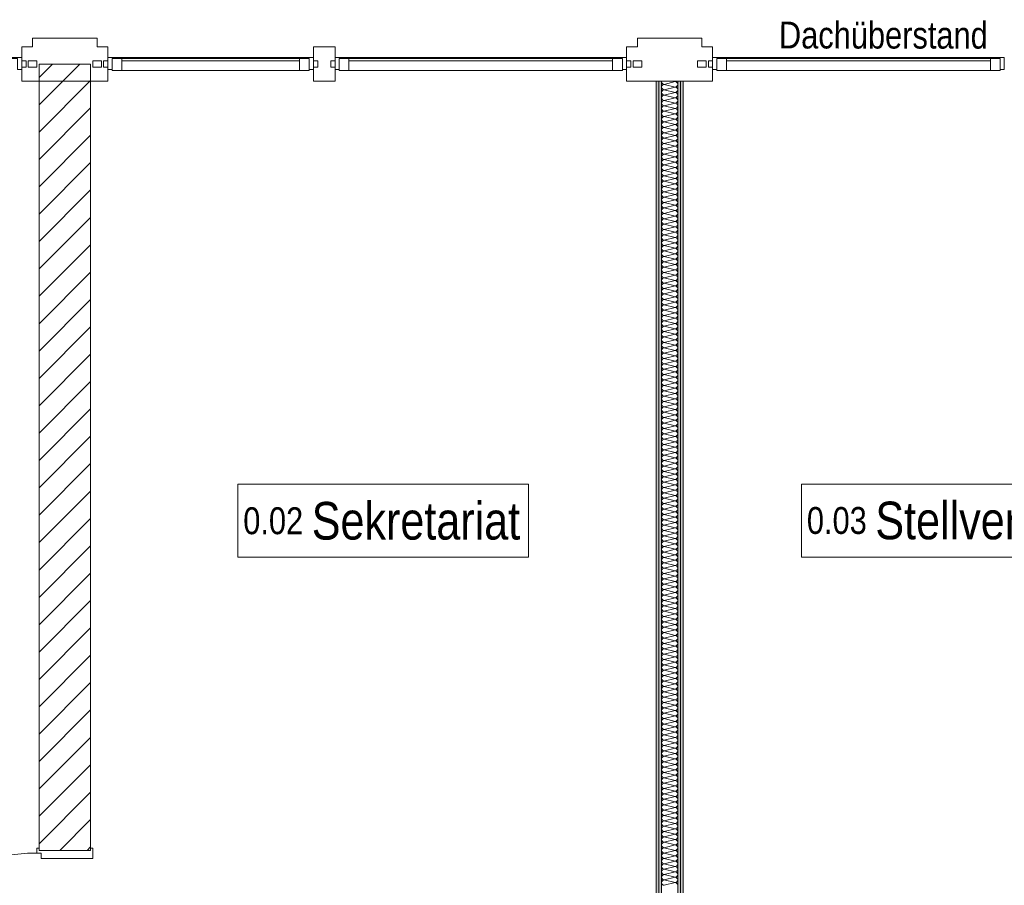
# Model space of a CAD drawing. Header units: metres. Extents: x -79 to 740, y -195 to 69.
# Tile 160 of 200: x 23.93 to 28.51, y 51.06 to 55.09. Entities that reach past the tile are written whole.
import ezdxf

# ---------------------------------------------------------------- set-up
doc = ezdxf.new("R2010")
doc.units = ezdxf.units.M
doc.header["$MEASUREMENT"] = 0
doc.linetypes.add('Wipeout_Contour', pattern=[1, 0, -1])
for name, color, linetype in [('10 Fassade', 7, 'Continuous'), ('10 Wand außen', 7, 'Continuous'), ('10 Wand innen', 7, 'Continuous'), ('30 Dach', 7, 'Continuous'), ('80 Raum 50stel', 7, 'Continuous')]:
    doc.layers.add(name, color=color, linetype=linetype)
doc.styles.add('ERSTELLTER_STIL_2', font='ARIALN.TTF')
pattern_1 = [(0, (0, 0), (0, 0.0375), [0, -0.0375])]

# ---------------------------------------------------------------- blocks, each defined once
blk = doc.blocks.new('Blockrahmentür 1-Fl 27_5')
at = {"layer": '10 Wand außen', "color": 7, "linetype": 'Continuous', "lineweight": 13}
for p, q in [((0.43, 0.01), (0.43, 0.87)), ((-0.43, 0.01), (-0.4525, 0.01)), ((-0.4525, 0.01), (-0.4525, 0)), ((-0.4525, 0), (-0.4425, 0)), ((-0.4425, 0), (-0.4425, -0.24)), ((-0.43, -0.01), (-0.43, 0.01)), ((0.43, -0.01), (0.43, 0.01)), ((0.43, 0.01), (0.4525, 0.01)), ((0.4525, 0), (0.4425, 0)), ((0.4425, 0), (0.4425, -0.24)), ((0.4525, 0.01), (0.4525, 0)), ((-0.405, -0.01), (-0.43, -0.01)), ((-0.405, -0.25), (-0.405, -0.01)), ((0.405, -0.25), (0.405, -0.01)), ((0.405, -0.01), (0.43, -0.01)), ((-0.4425, -0.24), (-0.4525, -0.24)), ((-0.4525, -0.24), (-0.4525, -0.25)), ((-0.4525, -0.25), (-0.405, -0.25)), ((0.4525, -0.25), (0.405, -0.25)), ((0.4425, -0.24), (0.4525, -0.24)), ((0.4525, -0.24), (0.4525, -0.25))]:
    blk.add_line(p, q, dxfattribs=at)
at = {"layer": '10 Wand außen', "color": 7, "linetype": 'Continuous', "lineweight": 9}
for p, q in [((-0.4425, 0), (-0.4425, -0.24)), ((-0.4425, 0), (-0.4425, -0.24)), ((0.4425, 0), (0.4425, -0.24)), ((0.4425, 0), (0.4425, -0.24))]:
    blk.add_line(p, q, dxfattribs=at)
blk.add_arc((0.43, 0.01), 0.86, 90, 180, dxfattribs=at)
blk = doc.blocks.new('*X46')
at = {"layer": '10 Wand innen', "color": 250, "linetype": 'Continuous', "lineweight": 18, "true_color": 0x1f1f1f}
for p, q in [((26.9758, 54.8), (26.9258, 54.7875)), ((26.9758, 54.775), (26.9258, 54.7875)), ((26.9758, 54.775), (26.9258, 54.7625)), ((26.9758, 54.75), (26.9258, 54.7625)), ((26.9758, 54.8), (26.9682, 54.8019)), ((26.9758, 54.75), (26.9258, 54.7375)), ((26.9758, 54.725), (26.9258, 54.7375)), ((26.9758, 54.725), (26.9258, 54.7125)), ((26.9758, 54.7), (26.9258, 54.7125)), ((26.9758, 54.7), (26.9258, 54.6875)), ((26.9758, 54.675), (26.9258, 54.6875)), ((26.9758, 54.675), (26.9258, 54.6625)), ((26.9758, 54.65), (26.9258, 54.6625)), ((26.9758, 54.65), (26.9258, 54.6375)), ((26.9758, 54.625), (26.9258, 54.6375)), ((26.9758, 54.625), (26.9258, 54.6125)), ((26.9758, 54.6), (26.9258, 54.6125)), ((26.9758, 54.6), (26.9258, 54.5875)), ((26.9758, 54.575), (26.9258, 54.5875)), ((26.9758, 54.575), (26.9258, 54.5625)), ((26.9758, 54.55), (26.9258, 54.5625)), ((26.9758, 54.55), (26.9258, 54.5375)), ((26.9758, 54.525), (26.9258, 54.5375)), ((26.9758, 54.525), (26.9258, 54.5125)), ((26.9758, 54.5), (26.9258, 54.5125)), ((26.9758, 54.5), (26.9258, 54.4875)), ((26.9758, 54.475), (26.9258, 54.4875)), ((26.9758, 54.475), (26.9258, 54.4625)), ((26.9758, 54.45), (26.9258, 54.4625)), ((26.9758, 54.45), (26.9258, 54.4375)), ((26.9758, 54.425), (26.9258, 54.4375)), ((26.9758, 54.425), (26.9258, 54.4125)), ((26.9758, 54.4), (26.9258, 54.4125)), ((26.9758, 54.4), (26.9258, 54.3875)), ((26.9758, 54.375), (26.9258, 54.3875)), ((26.9758, 54.375), (26.9258, 54.3625)), ((26.9758, 54.35), (26.9258, 54.3625)), ((26.9758, 54.35), (26.9258, 54.3375)), ((26.9758, 54.325), (26.9258, 54.3375)), ((26.9758, 54.325), (26.9258, 54.3125)), ((26.9758, 54.3), (26.9258, 54.3125)), ((26.9758, 54.3), (26.9258, 54.2875)), ((26.9758, 54.275), (26.9258, 54.2875)), ((26.9758, 54.275), (26.9258, 54.2625)), ((26.9758, 54.25), (26.9258, 54.2625)), ((26.9758, 54.25), (26.9258, 54.2375)), ((26.9758, 54.225), (26.9258, 54.2375)), ((26.9758, 54.225), (26.9258, 54.2125)), ((26.9758, 54.2), (26.9258, 54.2125)), ((26.9758, 54.2), (26.9258, 54.1875)), ((26.9758, 54.175), (26.9258, 54.1875)), ((26.9758, 54.175), (26.9258, 54.1625)), ((26.9758, 54.15), (26.9258, 54.1625)), ((26.9758, 54.15), (26.9258, 54.1375)), ((26.9758, 54.125), (26.9258, 54.1375)), ((26.9758, 54.125), (26.9258, 54.1125)), ((26.9758, 54.1), (26.9258, 54.1125)), ((26.9758, 54.1), (26.9258, 54.0875)), ((26.9758, 54.075), (26.9258, 54.0875)), ((26.9758, 54.075), (26.9258, 54.0625)), ((26.9758, 54.05), (26.9258, 54.0625)), ((26.9758, 54.05), (26.9258, 54.0375)), ((26.9758, 54.025), (26.9258, 54.0375)), ((26.9758, 54.025), (26.9258, 54.0125)), ((26.9758, 54), (26.9258, 54.0125)), ((26.9758, 54), (26.9258, 53.9875)), ((26.9758, 53.975), (26.9258, 53.9875)), ((26.9758, 53.975), (26.9258, 53.9625)), ((26.9758, 53.95), (26.9258, 53.9625)), ((26.9758, 53.95), (26.9258, 53.9375)), ((26.9758, 53.925), (26.9258, 53.9375)), ((26.9758, 53.925), (26.9258, 53.9125)), ((26.9758, 53.9), (26.9258, 53.9125)), ((26.9758, 53.9), (26.9258, 53.8875)), ((26.9758, 53.875), (26.9258, 53.8875)), ((26.9758, 53.875), (26.9258, 53.8625)), ((26.9758, 53.85), (26.9258, 53.8625)), ((26.9758, 53.85), (26.9258, 53.8375)), ((26.9758, 53.825), (26.9258, 53.8375)), ((26.9758, 53.825), (26.9258, 53.8125)), ((26.9758, 53.8), (26.9258, 53.8125)), ((26.9758, 53.8), (26.9258, 53.7875)), ((26.9758, 53.775), (26.9258, 53.7875)), ((26.9758, 53.775), (26.9258, 53.7625)), ((26.9758, 53.75), (26.9258, 53.7625)), ((26.9758, 53.75), (26.9258, 53.7375)), ((26.9758, 53.725), (26.9258, 53.7375)), ((26.9758, 53.725), (26.9258, 53.7125)), ((26.9758, 53.7), (26.9258, 53.7125)), ((26.9758, 53.7), (26.9258, 53.6875)), ((26.9758, 53.675), (26.9258, 53.6875)), ((26.9758, 53.675), (26.9258, 53.6625)), ((26.9758, 53.65), (26.9258, 53.6625)), ((26.9758, 53.65), (26.9258, 53.6375)), ((26.9758, 53.625), (26.9258, 53.6375)), ((26.9758, 53.625), (26.9258, 53.6125)), ((26.9758, 53.6), (26.9258, 53.6125)), ((26.9758, 53.6), (26.9258, 53.5875)), ((26.9758, 53.575), (26.9258, 53.5875)), ((26.9758, 53.575), (26.9258, 53.5625)), ((26.9758, 53.55), (26.9258, 53.5625)), ((26.9758, 53.55), (26.9258, 53.5375)), ((26.9758, 53.525), (26.9258, 53.5375)), ((26.9758, 53.525), (26.9258, 53.5125)), ((26.9758, 53.5), (26.9258, 53.5125)), ((26.9758, 53.5), (26.9258, 53.4875)), ((26.9758, 53.475), (26.9258, 53.4875)), ((26.9758, 53.475), (26.9258, 53.4625)), ((26.9758, 53.45), (26.9258, 53.4625)), ((26.9758, 53.45), (26.9258, 53.4375)), ((26.9758, 53.425), (26.9258, 53.4375)), ((26.9758, 53.425), (26.9258, 53.4125)), ((26.9758, 53.4), (26.9258, 53.4125)), ((26.9758, 53.4), (26.9258, 53.3875)), ((26.9758, 53.375), (26.9258, 53.3875)), ((26.9758, 53.375), (26.9258, 53.3625)), ((26.9758, 53.35), (26.9258, 53.3625)), ((26.9758, 53.35), (26.9258, 53.3375)), ((26.9758, 53.325), (26.9258, 53.3375)), ((26.9758, 53.325), (26.9258, 53.3125)), ((26.9758, 53.3), (26.9258, 53.3125)), ((26.9758, 53.3), (26.9258, 53.2875)), ((26.9758, 53.275), (26.9258, 53.2875)), ((26.9758, 53.275), (26.9258, 53.2625)), ((26.9758, 53.25), (26.9258, 53.2625)), ((26.9758, 53.25), (26.9258, 53.2375)), ((26.9758, 53.225), (26.9258, 53.2375)), ((26.9758, 53.225), (26.9258, 53.2125)), ((26.9758, 53.2), (26.9258, 53.2125)), ((26.9758, 53.2), (26.9258, 53.1875)), ((26.9758, 53.175), (26.9258, 53.1875)), ((26.9758, 53.175), (26.9258, 53.1625)), ((26.9758, 53.15), (26.9258, 53.1625)), ((26.9758, 53.15), (26.9258, 53.1375)), ((26.9758, 53.125), (26.9258, 53.1375)), ((26.9758, 53.125), (26.9258, 53.1125)), ((26.9758, 53.1), (26.9258, 53.1125)), ((26.9758, 53.1), (26.9258, 53.0875)), ((26.9758, 53.075), (26.9258, 53.0875)), ((26.9758, 53.075), (26.9258, 53.0625)), ((26.9758, 53.05), (26.9258, 53.0625)), ((26.9758, 53.05), (26.9258, 53.0375)), ((26.9758, 53.025), (26.9258, 53.0375)), ((26.9758, 53.025), (26.9258, 53.0125)), ((26.9758, 53), (26.9258, 53.0125)), ((26.9758, 53), (26.9258, 52.9875)), ((26.9758, 52.975), (26.9258, 52.9875)), ((26.9758, 52.975), (26.9258, 52.9625)), ((26.9758, 52.95), (26.9258, 52.9625)), ((26.9758, 52.95), (26.9258, 52.9375)), ((26.9758, 52.925), (26.9258, 52.9375)), ((26.9758, 52.925), (26.9258, 52.9125)), ((26.9758, 52.9), (26.9258, 52.9125)), ((26.9758, 52.9), (26.9258, 52.8875)), ((26.9758, 52.875), (26.9258, 52.8875)), ((26.9758, 52.875), (26.9258, 52.8625)), ((26.9758, 52.85), (26.9258, 52.8625)), ((26.9758, 52.85), (26.9258, 52.8375)), ((26.9758, 52.825), (26.9258, 52.8375)), ((26.9758, 52.825), (26.9258, 52.8125)), ((26.9758, 52.8), (26.9258, 52.8125)), ((26.9758, 52.8), (26.9258, 52.7875)), ((26.9758, 52.775), (26.9258, 52.7875)), ((26.9758, 52.775), (26.9258, 52.7625)), ((26.9758, 52.75), (26.9258, 52.7625)), ((26.9758, 52.75), (26.9258, 52.7375)), ((26.9758, 52.725), (26.9258, 52.7375)), ((26.9758, 52.725), (26.9258, 52.7125)), ((26.9758, 52.7), (26.9258, 52.7125)), ((26.9758, 52.7), (26.9258, 52.6875)), ((26.9758, 52.675), (26.9258, 52.6875)), ((26.9758, 52.675), (26.9258, 52.6625)), ((26.9758, 52.65), (26.9258, 52.6625)), ((26.9758, 52.65), (26.9258, 52.6375)), ((26.9758, 52.625), (26.9258, 52.6375)), ((26.9758, 52.625), (26.9258, 52.6125)), ((26.9758, 52.6), (26.9258, 52.6125)), ((26.9758, 52.6), (26.9258, 52.5875)), ((26.9758, 52.575), (26.9258, 52.5875)), ((26.9758, 52.575), (26.9258, 52.5625)), ((26.9758, 52.55), (26.9258, 52.5625)), ((26.9758, 52.55), (26.9258, 52.5375)), ((26.9758, 52.525), (26.9258, 52.5375)), ((26.9758, 52.525), (26.9258, 52.5125)), ((26.9758, 52.5), (26.9258, 52.5125)), ((26.9758, 52.5), (26.9258, 52.4875)), ((26.9758, 52.475), (26.9258, 52.4875)), ((26.9758, 52.475), (26.9258, 52.4625)), ((26.9758, 52.45), (26.9258, 52.4625)), ((26.9758, 52.45), (26.9258, 52.4375)), ((26.9758, 52.425), (26.9258, 52.4375)), ((26.9758, 52.425), (26.9258, 52.4125)), ((26.9758, 52.4), (26.9258, 52.4125)), ((26.9758, 52.4), (26.9258, 52.3875)), ((26.9758, 52.375), (26.9258, 52.3875)), ((26.9758, 52.375), (26.9258, 52.3625)), ((26.9758, 52.35), (26.9258, 52.3625)), ((26.9758, 52.35), (26.9258, 52.3375)), ((26.9758, 52.325), (26.9258, 52.3375)), ((26.9758, 52.325), (26.9258, 52.3125)), ((26.9758, 52.3), (26.9258, 52.3125)), ((26.9758, 52.3), (26.9258, 52.2875)), ((26.9758, 52.275), (26.9258, 52.2875)), ((26.9758, 52.275), (26.9258, 52.2625)), ((26.9758, 52.25), (26.9258, 52.2625)), ((26.9758, 52.25), (26.9258, 52.2375)), ((26.9758, 52.225), (26.9258, 52.2375)), ((26.9758, 52.225), (26.9258, 52.2125)), ((26.9758, 52.2), (26.9258, 52.2125)), ((26.9758, 52.2), (26.9258, 52.1875)), ((26.9758, 52.175), (26.9258, 52.1875)), ((26.9758, 52.175), (26.9258, 52.1625)), ((26.9758, 52.15), (26.9258, 52.1625)), ((26.9758, 52.15), (26.9258, 52.1375)), ((26.9758, 52.125), (26.9258, 52.1375)), ((26.9758, 52.125), (26.9258, 52.1125)), ((26.9758, 52.1), (26.9258, 52.1125)), ((26.9758, 52.1), (26.9258, 52.0875)), ((26.9758, 52.075), (26.9258, 52.0875)), ((26.9758, 52.075), (26.9258, 52.0625)), ((26.9758, 52.05), (26.9258, 52.0625)), ((26.9758, 52.05), (26.9258, 52.0375)), ((26.9758, 52.025), (26.9258, 52.0375)), ((26.9758, 52.025), (26.9258, 52.0125)), ((26.9758, 52), (26.9258, 52.0125)), ((26.9758, 52), (26.9258, 51.9875)), ((26.9758, 51.975), (26.9258, 51.9875)), ((26.9758, 51.975), (26.9258, 51.9625)), ((26.9758, 51.95), (26.9258, 51.9625)), ((26.9758, 51.95), (26.9258, 51.9375)), ((26.9758, 51.925), (26.9258, 51.9375)), ((26.9758, 51.925), (26.9258, 51.9125)), ((26.9758, 51.9), (26.9258, 51.9125)), ((26.9758, 51.9), (26.9258, 51.8875)), ((26.9758, 51.875), (26.9258, 51.8875)), ((26.9758, 51.875), (26.9258, 51.8625)), ((26.9758, 51.85), (26.9258, 51.8625)), ((26.9758, 51.85), (26.9258, 51.8375)), ((26.9758, 51.825), (26.9258, 51.8375)), ((26.9758, 51.825), (26.9258, 51.8125)), ((26.9758, 51.8), (26.9258, 51.8125)), ((26.9758, 51.8), (26.9258, 51.7875)), ((26.9758, 51.775), (26.9258, 51.7875)), ((26.9758, 51.775), (26.9258, 51.7625)), ((26.9758, 51.75), (26.9258, 51.7625)), ((26.9758, 51.75), (26.9258, 51.7375)), ((26.9758, 51.725), (26.9258, 51.7375)), ((26.9758, 51.725), (26.9258, 51.7125)), ((26.9758, 51.7), (26.9258, 51.7125)), ((26.9758, 51.7), (26.9258, 51.6875)), ((26.9758, 51.675), (26.9258, 51.6875)), ((26.9758, 51.675), (26.9258, 51.6625)), ((26.9758, 51.65), (26.9258, 51.6625)), ((26.9758, 51.65), (26.9258, 51.6375)), ((26.9758, 51.625), (26.9258, 51.6375)), ((26.9758, 51.625), (26.9258, 51.6125)), ((26.9758, 51.6), (26.9258, 51.6125)), ((26.9758, 51.6), (26.9258, 51.5875)), ((26.9758, 51.575), (26.9258, 51.5875)), ((26.9758, 51.575), (26.9258, 51.5625)), ((26.9758, 51.55), (26.9258, 51.5625)), ((26.9758, 51.55), (26.9258, 51.5375)), ((26.9758, 51.525), (26.9258, 51.5375)), ((26.9758, 51.525), (26.9258, 51.5125)), ((26.9758, 51.5), (26.9258, 51.5125)), ((26.9758, 51.5), (26.9258, 51.4875)), ((26.9758, 51.475), (26.9258, 51.4875)), ((26.9758, 51.475), (26.9258, 51.4625)), ((26.9758, 51.45), (26.9258, 51.4625)), ((26.9758, 51.45), (26.9258, 51.4375)), ((26.9758, 51.425), (26.9258, 51.4375)), ((26.9758, 51.425), (26.9258, 51.4125)), ((26.9758, 51.4), (26.9258, 51.4125)), ((26.9758, 51.4), (26.9258, 51.3875)), ((26.9758, 51.375), (26.9258, 51.3875)), ((26.9758, 51.375), (26.9258, 51.3625)), ((26.9758, 51.35), (26.9258, 51.3625)), ((26.9758, 51.35), (26.9258, 51.3375)), ((26.9758, 51.325), (26.9258, 51.3375)), ((26.9758, 51.325), (26.9258, 51.3125)), ((26.9758, 51.3), (26.9258, 51.3125)), ((26.9758, 51.3), (26.9258, 51.2875)), ((26.9758, 51.275), (26.9258, 51.2875)), ((26.9758, 51.275), (26.9258, 51.2625)), ((26.9758, 51.25), (26.9258, 51.2625)), ((26.9758, 51.25), (26.9258, 51.2375)), ((26.9758, 51.225), (26.9258, 51.2375)), ((26.9758, 51.225), (26.9258, 51.2125)), ((26.9758, 51.2), (26.9258, 51.2125)), ((26.9758, 51.2), (26.9258, 51.1875)), ((26.9758, 51.175), (26.9258, 51.1875)), ((26.9758, 51.175), (26.9258, 51.1625)), ((26.9758, 51.15), (26.9258, 51.1625)), ((26.9758, 51.15), (26.9258, 51.1375)), ((26.9758, 51.125), (26.9258, 51.1375)), ((26.9758, 51.125), (26.9258, 51.1125)), ((26.9758, 51.1), (26.9258, 51.1125)), ((26.9758, 51.1), (26.9258, 51.0875)), ((26.9758, 51.075), (26.9258, 51.0875)), ((26.9758, 51.075), (26.9258, 51.0625))]:
    blk.add_line(p, q, dxfattribs=at)
for centre, start, end in [((26.9258, 54.8), 171.2566, 180), ((26.9258, 54.8), 180, 270), ((26.9258, 54.775), 90, 180), ((26.9258, 54.775), 180, 270), ((26.9258, 54.75), 90, 180), ((26.9758, 54.8125), 270, 302.0062), ((26.9758, 54.7875), 0, 90), ((26.9758, 54.7875), 270, 0), ((26.9758, 54.7625), 0, 90), ((26.9758, 54.7625), 270, 0), ((26.9258, 54.75), 180, 270), ((26.9258, 54.725), 90, 180), ((26.9258, 54.725), 180, 270), ((26.9758, 54.7375), 0, 90), ((26.9758, 54.7375), 270, 0), ((26.9758, 54.7125), 0, 90), ((26.9258, 54.7), 90, 180), ((26.9258, 54.7), 180, 270), ((26.9258, 54.675), 90, 180), ((26.9258, 54.675), 180, 270), ((26.9758, 54.7125), 270, 0), ((26.9758, 54.6875), 0, 90), ((26.9758, 54.6875), 270, 0), ((26.9758, 54.6625), 0, 90), ((26.9258, 54.65), 90, 180), ((26.9258, 54.65), 180, 270), ((26.9258, 54.625), 90, 180), ((26.9258, 54.625), 180, 270), ((26.9758, 54.6625), 270, 0), ((26.9758, 54.6375), 0, 90), ((26.9758, 54.6375), 270, 0), ((26.9758, 54.6125), 0, 90), ((26.9258, 54.6), 90, 180), ((26.9258, 54.6), 180, 270), ((26.9258, 54.575), 90, 180), ((26.9758, 54.6125), 270, 0), ((26.9758, 54.5875), 0, 90), ((26.9758, 54.5875), 270, 0), ((26.9258, 54.575), 180, 270), ((26.9258, 54.55), 90, 180), ((26.9258, 54.55), 180, 270), ((26.9258, 54.525), 90, 180), ((26.9758, 54.5625), 0, 90), ((26.9758, 54.5625), 270, 0), ((26.9758, 54.5375), 0, 90), ((26.9758, 54.5375), 270, 0), ((26.9258, 54.525), 180, 270), ((26.9258, 54.5), 90, 180), ((26.9258, 54.5), 180, 270), ((26.9258, 54.475), 90, 180), ((26.9758, 54.5125), 0, 90), ((26.9758, 54.5125), 270, 0), ((26.9758, 54.4875), 0, 90), ((26.9758, 54.4875), 270, 0), ((26.9258, 54.475), 180, 270), ((26.9258, 54.45), 90, 180), ((26.9258, 54.45), 180, 270), ((26.9758, 54.4625), 0, 90), ((26.9758, 54.4625), 270, 0), ((26.9758, 54.4375), 0, 90), ((26.9258, 54.425), 90, 180), ((26.9258, 54.425), 180, 270), ((26.9258, 54.4), 90, 180), ((26.9258, 54.4), 180, 270), ((26.9758, 54.4375), 270, 0), ((26.9758, 54.4125), 0, 90), ((26.9758, 54.4125), 270, 0), ((26.9758, 54.3875), 0, 90), ((26.9258, 54.375), 90, 180), ((26.9258, 54.375), 180, 270), ((26.9258, 54.35), 90, 180), ((26.9258, 54.35), 180, 270), ((26.9758, 54.3875), 270, 0), ((26.9758, 54.3625), 0, 90), ((26.9758, 54.3625), 270, 0), ((26.9758, 54.3375), 0, 90), ((26.9258, 54.325), 90, 180), ((26.9258, 54.325), 180, 270), ((26.9258, 54.3), 90, 180), ((26.9758, 54.3375), 270, 0), ((26.9758, 54.3125), 0, 90), ((26.9758, 54.3125), 270, 0), ((26.9258, 54.3), 180, 270), ((26.9258, 54.275), 90, 180), ((26.9258, 54.275), 180, 270), ((26.9258, 54.25), 90, 180), ((26.9758, 54.2875), 0, 90), ((26.9758, 54.2875), 270, 0), ((26.9758, 54.2625), 0, 90), ((26.9758, 54.2625), 270, 0), ((26.9258, 54.25), 180, 270), ((26.9258, 54.225), 90, 180), ((26.9258, 54.225), 180, 270), ((26.9258, 54.2), 90, 180), ((26.9758, 54.2375), 0, 90), ((26.9758, 54.2375), 270, 0), ((26.9758, 54.2125), 0, 90), ((26.9758, 54.2125), 270, 0), ((26.9258, 54.2), 180, 270), ((26.9258, 54.175), 90, 180), ((26.9258, 54.175), 180, 270), ((26.9758, 54.1875), 0, 90), ((26.9758, 54.1875), 270, 0), ((26.9758, 54.1625), 0, 90), ((26.9258, 54.15), 90, 180), ((26.9258, 54.15), 180, 270), ((26.9258, 54.125), 90, 180), ((26.9258, 54.125), 180, 270), ((26.9758, 54.1625), 270, 0), ((26.9758, 54.1375), 0, 90), ((26.9758, 54.1375), 270, 0), ((26.9758, 54.1125), 0, 90), ((26.9258, 54.1), 90, 180), ((26.9258, 54.1), 180, 270), ((26.9258, 54.075), 90, 180), ((26.9758, 54.1125), 270, 0), ((26.9758, 54.0875), 0, 90), ((26.9758, 54.0875), 270, 0), ((26.9258, 54.075), 180, 270), ((26.9258, 54.05), 90, 180), ((26.9258, 54.05), 180, 270), ((26.9258, 54.025), 90, 180), ((26.9758, 54.0625), 0, 90), ((26.9758, 54.0625), 270, 0), ((26.9758, 54.0375), 0, 90), ((26.9758, 54.0375), 270, 0), ((26.9258, 54.025), 180, 270), ((26.9258, 54), 90, 180), ((26.9258, 54), 180, 270), ((26.9258, 53.975), 90, 180), ((26.9758, 54.0125), 0, 90), ((26.9758, 54.0125), 270, 0), ((26.9758, 53.9875), 0, 90), ((26.9758, 53.9875), 270, 0), ((26.9258, 53.975), 180, 270), ((26.9258, 53.95), 90, 180), ((26.9258, 53.95), 180, 270), ((26.9758, 53.9625), 0, 90), ((26.9758, 53.9625), 270, 0), ((26.9758, 53.9375), 0, 90), ((26.9258, 53.925), 90, 180), ((26.9258, 53.925), 180, 270), ((26.9258, 53.9), 90, 180), ((26.9258, 53.9), 180, 270), ((26.9758, 53.9375), 270, 0), ((26.9758, 53.9125), 0, 90), ((26.9758, 53.9125), 270, 0), ((26.9758, 53.8875), 0, 90), ((26.9258, 53.875), 90, 180), ((26.9258, 53.875), 180, 270), ((26.9258, 53.85), 90, 180), ((26.9258, 53.85), 180, 270), ((26.9758, 53.8875), 270, 0), ((26.9758, 53.8625), 0, 90), ((26.9758, 53.8625), 270, 0), ((26.9758, 53.8375), 0, 90), ((26.9258, 53.825), 90, 180), ((26.9258, 53.825), 180, 270), ((26.9258, 53.8), 90, 180), ((26.9758, 53.8375), 270, 0), ((26.9758, 53.8125), 0, 90), ((26.9758, 53.8125), 270, 0), ((26.9258, 53.8), 180, 270), ((26.9258, 53.775), 90, 180), ((26.9258, 53.775), 180, 270), ((26.9258, 53.75), 90, 180), ((26.9758, 53.7875), 0, 90), ((26.9758, 53.7875), 270, 0), ((26.9758, 53.7625), 0, 90), ((26.9758, 53.7625), 270, 0), ((26.9258, 53.75), 180, 270), ((26.9258, 53.725), 90, 180), ((26.9258, 53.725), 180, 270), ((26.9258, 53.7), 90, 180), ((26.9758, 53.7375), 0, 90), ((26.9758, 53.7375), 270, 0), ((26.9758, 53.7125), 0, 90), ((26.9758, 53.7125), 270, 0), ((26.9258, 53.7), 180, 270), ((26.9258, 53.675), 90, 180), ((26.9258, 53.675), 180, 270), ((26.9758, 53.6875), 0, 90), ((26.9758, 53.6875), 270, 0), ((26.9758, 53.6625), 0, 90), ((26.9258, 53.65), 90, 180), ((26.9258, 53.65), 180, 270), ((26.9258, 53.625), 90, 180), ((26.9258, 53.625), 180, 270), ((26.9758, 53.6625), 270, 0), ((26.9758, 53.6375), 0, 90), ((26.9758, 53.6375), 270, 0), ((26.9758, 53.6125), 0, 90), ((26.9258, 53.6), 90, 180), ((26.9258, 53.6), 180, 270), ((26.9258, 53.575), 90, 180), ((26.9258, 53.575), 180, 270), ((26.9758, 53.6125), 270, 0), ((26.9758, 53.5875), 0, 90), ((26.9758, 53.5875), 270, 0), ((26.9758, 53.5625), 0, 90), ((26.9258, 53.55), 90, 180), ((26.9258, 53.55), 180, 270), ((26.9258, 53.525), 90, 180), ((26.9758, 53.5625), 270, 0), ((26.9758, 53.5375), 0, 90), ((26.9758, 53.5375), 270, 0), ((26.9258, 53.525), 180, 270), ((26.9258, 53.5), 90, 180), ((26.9258, 53.5), 180, 270), ((26.9258, 53.475), 90, 180), ((26.9758, 53.5125), 0, 90), ((26.9758, 53.5125), 270, 0), ((26.9758, 53.4875), 0, 90), ((26.9758, 53.4875), 270, 0), ((26.9258, 53.475), 180, 270), ((26.9258, 53.45), 90, 180), ((26.9258, 53.45), 180, 270), ((26.9258, 53.425), 90, 180), ((26.9758, 53.4625), 0, 90), ((26.9758, 53.4625), 270, 0), ((26.9758, 53.4375), 0, 90), ((26.9758, 53.4375), 270, 0), ((26.9258, 53.425), 180, 270), ((26.9258, 53.4), 90, 180), ((26.9258, 53.4), 180, 270), ((26.9758, 53.4125), 0, 90), ((26.9758, 53.4125), 270, 0), ((26.9758, 53.3875), 0, 90), ((26.9258, 53.375), 90, 180), ((26.9258, 53.375), 180, 270), ((26.9258, 53.35), 90, 180), ((26.9258, 53.35), 180, 270), ((26.9758, 53.3875), 270, 0), ((26.9758, 53.3625), 0, 90), ((26.9758, 53.3625), 270, 0), ((26.9758, 53.3375), 0, 90), ((26.9258, 53.325), 90, 180), ((26.9258, 53.325), 180, 270), ((26.9258, 53.3), 90, 180), ((26.9258, 53.3), 180, 270), ((26.9758, 53.3375), 270, 0), ((26.9758, 53.3125), 0, 90), ((26.9758, 53.3125), 270, 0), ((26.9758, 53.2875), 0, 90), ((26.9258, 53.275), 90, 180), ((26.9258, 53.275), 180, 270), ((26.9258, 53.25), 90, 180), ((26.9758, 53.2875), 270, 0), ((26.9758, 53.2625), 0, 90), ((26.9758, 53.2625), 270, 0), ((26.9258, 53.25), 180, 270), ((26.9258, 53.225), 90, 180), ((26.9258, 53.225), 180, 270), ((26.9258, 53.2), 90, 180), ((26.9758, 53.2375), 0, 90), ((26.9758, 53.2375), 270, 0), ((26.9758, 53.2125), 0, 90), ((26.9758, 53.2125), 270, 0), ((26.9258, 53.2), 180, 270), ((26.9258, 53.175), 90, 180), ((26.9258, 53.175), 180, 270), ((26.9258, 53.15), 90, 180), ((26.9758, 53.1875), 0, 90), ((26.9758, 53.1875), 270, 0), ((26.9758, 53.1625), 0, 90), ((26.9758, 53.1625), 270, 0), ((26.9258, 53.15), 180, 270), ((26.9258, 53.125), 90, 180), ((26.9258, 53.125), 180, 270), ((26.9758, 53.1375), 0, 90), ((26.9758, 53.1375), 270, 0), ((26.9758, 53.1125), 0, 90), ((26.9258, 53.1), 90, 180), ((26.9258, 53.1), 180, 270), ((26.9258, 53.075), 90, 180), ((26.9258, 53.075), 180, 270), ((26.9758, 53.1125), 270, 0), ((26.9758, 53.0875), 0, 90), ((26.9758, 53.0875), 270, 0), ((26.9758, 53.0625), 0, 90), ((26.9258, 53.05), 90, 180), ((26.9258, 53.05), 180, 270), ((26.9258, 53.025), 90, 180), ((26.9258, 53.025), 180, 270), ((26.9758, 53.0625), 270, 0), ((26.9758, 53.0375), 0, 90), ((26.9758, 53.0375), 270, 0), ((26.9758, 53.0125), 0, 90), ((26.9258, 53), 90, 180), ((26.9258, 53), 180, 270), ((26.9258, 52.975), 90, 180), ((26.9758, 53.0125), 270, 0), ((26.9758, 52.9875), 0, 90), ((26.9758, 52.9875), 270, 0), ((26.9258, 52.975), 180, 270), ((26.9258, 52.95), 90, 180), ((26.9258, 52.95), 180, 270), ((26.9258, 52.925), 90, 180), ((26.9758, 52.9625), 0, 90), ((26.9758, 52.9625), 270, 0), ((26.9758, 52.9375), 0, 90), ((26.9758, 52.9375), 270, 0), ((26.9258, 52.925), 180, 270), ((26.9258, 52.9), 90, 180), ((26.9258, 52.9), 180, 270), ((26.9258, 52.875), 90, 180), ((26.9758, 52.9125), 0, 90), ((26.9758, 52.9125), 270, 0), ((26.9758, 52.8875), 0, 90), ((26.9758, 52.8875), 270, 0), ((26.9258, 52.875), 180, 270), ((26.9258, 52.85), 90, 180), ((26.9258, 52.85), 180, 270), ((26.9758, 52.8625), 0, 90), ((26.9758, 52.8625), 270, 0), ((26.9758, 52.8375), 0, 90), ((26.9258, 52.825), 90, 180), ((26.9258, 52.825), 180, 270), ((26.9258, 52.8), 90, 180), ((26.9258, 52.8), 180, 270), ((26.9758, 52.8375), 270, 0), ((26.9758, 52.8125), 0, 90), ((26.9758, 52.8125), 270, 0), ((26.9758, 52.7875), 0, 90), ((26.9258, 52.775), 90, 180), ((26.9258, 52.775), 180, 270), ((26.9258, 52.75), 90, 180), ((26.9258, 52.75), 180, 270), ((26.9758, 52.7875), 270, 0), ((26.9758, 52.7625), 0, 90), ((26.9758, 52.7625), 270, 0), ((26.9758, 52.7375), 0, 90), ((26.9258, 52.725), 90, 180), ((26.9258, 52.725), 180, 270), ((26.9258, 52.7), 90, 180), ((26.9758, 52.7375), 270, 0), ((26.9758, 52.7125), 0, 90), ((26.9758, 52.7125), 270, 0), ((26.9258, 52.7), 180, 270), ((26.9258, 52.675), 90, 180), ((26.9258, 52.675), 180, 270), ((26.9258, 52.65), 90, 180), ((26.9758, 52.6875), 0, 90), ((26.9758, 52.6875), 270, 0), ((26.9758, 52.6625), 0, 90), ((26.9758, 52.6625), 270, 0), ((26.9258, 52.65), 180, 270), ((26.9258, 52.625), 90, 180), ((26.9258, 52.625), 180, 270), ((26.9258, 52.6), 90, 180), ((26.9758, 52.6375), 0, 90), ((26.9758, 52.6375), 270, 0), ((26.9758, 52.6125), 0, 90), ((26.9758, 52.6125), 270, 0), ((26.9258, 52.6), 180, 270), ((26.9258, 52.575), 90, 180), ((26.9258, 52.575), 180, 270), ((26.9758, 52.5875), 0, 90), ((26.9758, 52.5875), 270, 0), ((26.9758, 52.5625), 0, 90), ((26.9258, 52.55), 90, 180), ((26.9258, 52.55), 180, 270), ((26.9258, 52.525), 90, 180), ((26.9258, 52.525), 180, 270), ((26.9758, 52.5625), 270, 0), ((26.9758, 52.5375), 0, 90), ((26.9758, 52.5375), 270, 0), ((26.9758, 52.5125), 0, 90), ((26.9258, 52.5), 90, 180), ((26.9258, 52.5), 180, 270), ((26.9258, 52.475), 90, 180), ((26.9258, 52.475), 180, 270), ((26.9758, 52.5125), 270, 0), ((26.9758, 52.4875), 0, 90), ((26.9758, 52.4875), 270, 0), ((26.9758, 52.4625), 0, 90), ((26.9258, 52.45), 90, 180), ((26.9258, 52.45), 180, 270), ((26.9258, 52.425), 90, 180), ((26.9758, 52.4625), 270, 0), ((26.9758, 52.4375), 0, 90), ((26.9758, 52.4375), 270, 0), ((26.9258, 52.425), 180, 270), ((26.9258, 52.4), 90, 180), ((26.9258, 52.4), 180, 270), ((26.9258, 52.375), 90, 180), ((26.9758, 52.4125), 0, 90), ((26.9758, 52.4125), 270, 0), ((26.9758, 52.3875), 0, 90), ((26.9758, 52.3875), 270, 0), ((26.9258, 52.375), 180, 270), ((26.9258, 52.35), 90, 180), ((26.9258, 52.35), 180, 270), ((26.9258, 52.325), 90, 180), ((26.9758, 52.3625), 0, 90), ((26.9758, 52.3625), 270, 0), ((26.9758, 52.3375), 0, 90), ((26.9758, 52.3375), 270, 0), ((26.9258, 52.325), 180, 270), ((26.9258, 52.3), 90, 180), ((26.9258, 52.3), 180, 270), ((26.9758, 52.3125), 0, 90), ((26.9758, 52.3125), 270, 0), ((26.9758, 52.2875), 0, 90), ((26.9258, 52.275), 90, 180), ((26.9258, 52.275), 180, 270), ((26.9258, 52.25), 90, 180), ((26.9258, 52.25), 180, 270), ((26.9758, 52.2875), 270, 0), ((26.9758, 52.2625), 0, 90), ((26.9758, 52.2625), 270, 0), ((26.9758, 52.2375), 0, 90), ((26.9258, 52.225), 90, 180), ((26.9258, 52.225), 180, 270), ((26.9258, 52.2), 90, 180), ((26.9258, 52.2), 180, 270), ((26.9758, 52.2375), 270, 0), ((26.9758, 52.2125), 0, 90), ((26.9758, 52.2125), 270, 0), ((26.9758, 52.1875), 0, 90), ((26.9258, 52.175), 90, 180), ((26.9258, 52.175), 180, 270), ((26.9258, 52.15), 90, 180), ((26.9758, 52.1875), 270, 0), ((26.9758, 52.1625), 0, 90), ((26.9758, 52.1625), 270, 0), ((26.9258, 52.15), 180, 270), ((26.9258, 52.125), 90, 180), ((26.9258, 52.125), 180, 270), ((26.9258, 52.1), 90, 180), ((26.9758, 52.1375), 0, 90), ((26.9758, 52.1375), 270, 0), ((26.9758, 52.1125), 0, 90), ((26.9758, 52.1125), 270, 0), ((26.9258, 52.1), 180, 270), ((26.9258, 52.075), 90, 180), ((26.9258, 52.075), 180, 270), ((26.9258, 52.05), 90, 180), ((26.9758, 52.0875), 0, 90), ((26.9758, 52.0875), 270, 0), ((26.9758, 52.0625), 0, 90), ((26.9758, 52.0625), 270, 0), ((26.9258, 52.05), 180, 270), ((26.9258, 52.025), 90, 180), ((26.9258, 52.025), 180, 270), ((26.9758, 52.0375), 0, 90), ((26.9758, 52.0375), 270, 0), ((26.9758, 52.0125), 0, 90), ((26.9258, 52), 90, 180), ((26.9258, 52), 180, 270), ((26.9258, 51.975), 90, 180), ((26.9258, 51.975), 180, 270), ((26.9758, 52.0125), 270, 0), ((26.9758, 51.9875), 0, 90), ((26.9758, 51.9875), 270, 0), ((26.9758, 51.9625), 0, 90), ((26.9258, 51.95), 90, 180), ((26.9258, 51.95), 180, 270), ((26.9258, 51.925), 90, 180), ((26.9258, 51.925), 180, 270), ((26.9758, 51.9625), 270, 0), ((26.9758, 51.9375), 0, 90), ((26.9758, 51.9375), 270, 0), ((26.9758, 51.9125), 0, 90), ((26.9258, 51.9), 90, 180), ((26.9258, 51.9), 180, 270), ((26.9258, 51.875), 90, 180), ((26.9758, 51.9125), 270, 0), ((26.9758, 51.8875), 0, 90), ((26.9758, 51.8875), 270, 0), ((26.9258, 51.875), 180, 270), ((26.9258, 51.85), 90, 180), ((26.9258, 51.85), 180, 270), ((26.9258, 51.825), 90, 180), ((26.9758, 51.8625), 0, 90), ((26.9758, 51.8625), 270, 0), ((26.9758, 51.8375), 0, 90), ((26.9758, 51.8375), 270, 0), ((26.9258, 51.825), 180, 270), ((26.9258, 51.8), 90, 180), ((26.9258, 51.8), 180, 270), ((26.9258, 51.775), 90, 180), ((26.9758, 51.8125), 0, 90), ((26.9758, 51.8125), 270, 0), ((26.9758, 51.7875), 0, 90), ((26.9758, 51.7875), 270, 0), ((26.9258, 51.775), 180, 270), ((26.9258, 51.75), 90, 180), ((26.9258, 51.75), 180, 270), ((26.9758, 51.7625), 0, 90), ((26.9758, 51.7625), 270, 0), ((26.9758, 51.7375), 0, 90), ((26.9258, 51.725), 90, 180), ((26.9258, 51.725), 180, 270), ((26.9258, 51.7), 90, 180), ((26.9258, 51.7), 180, 270), ((26.9758, 51.7375), 270, 0), ((26.9758, 51.7125), 0, 90), ((26.9758, 51.7125), 270, 0), ((26.9758, 51.6875), 0, 90), ((26.9258, 51.675), 90, 180), ((26.9258, 51.675), 180, 270), ((26.9258, 51.65), 90, 180), ((26.9258, 51.65), 180, 270), ((26.9758, 51.6875), 270, 0), ((26.9758, 51.6625), 0, 90), ((26.9758, 51.6625), 270, 0), ((26.9758, 51.6375), 0, 90), ((26.9258, 51.625), 90, 180), ((26.9258, 51.625), 180, 270), ((26.9258, 51.6), 90, 180), ((26.9758, 51.6375), 270, 0), ((26.9758, 51.6125), 0, 90), ((26.9758, 51.6125), 270, 0), ((26.9258, 51.6), 180, 270), ((26.9258, 51.575), 90, 180), ((26.9258, 51.575), 180, 270), ((26.9258, 51.55), 90, 180), ((26.9758, 51.5875), 0, 90), ((26.9758, 51.5875), 270, 0), ((26.9758, 51.5625), 0, 90), ((26.9758, 51.5625), 270, 0), ((26.9258, 51.55), 180, 270), ((26.9258, 51.525), 90, 180), ((26.9258, 51.525), 180, 270), ((26.9258, 51.5), 90, 180), ((26.9758, 51.5375), 0, 90), ((26.9758, 51.5375), 270, 0), ((26.9758, 51.5125), 0, 90), ((26.9758, 51.5125), 270, 0), ((26.9258, 51.5), 180, 270), ((26.9258, 51.475), 90, 180), ((26.9258, 51.475), 180, 270), ((26.9758, 51.4875), 0, 90), ((26.9758, 51.4875), 270, 0), ((26.9758, 51.4625), 0, 90), ((26.9258, 51.45), 90, 180), ((26.9258, 51.45), 180, 270), ((26.9258, 51.425), 90, 180), ((26.9258, 51.425), 180, 270), ((26.9758, 51.4625), 270, 0), ((26.9758, 51.4375), 0, 90), ((26.9758, 51.4375), 270, 0), ((26.9758, 51.4125), 0, 90), ((26.9258, 51.4), 90, 180), ((26.9258, 51.4), 180, 270), ((26.9258, 51.375), 90, 180), ((26.9258, 51.375), 180, 270), ((26.9758, 51.4125), 270, 0), ((26.9758, 51.3875), 0, 90), ((26.9758, 51.3875), 270, 0), ((26.9758, 51.3625), 0, 90), ((26.9258, 51.35), 90, 180), ((26.9258, 51.35), 180, 270), ((26.9258, 51.325), 90, 180), ((26.9758, 51.3625), 270, 0), ((26.9758, 51.3375), 0, 90), ((26.9758, 51.3375), 270, 0), ((26.9258, 51.325), 180, 270), ((26.9258, 51.3), 90, 180), ((26.9258, 51.3), 180, 270), ((26.9258, 51.275), 90, 180), ((26.9758, 51.3125), 0, 90), ((26.9758, 51.3125), 270, 0), ((26.9758, 51.2875), 0, 90), ((26.9758, 51.2875), 270, 0), ((26.9258, 51.275), 180, 270), ((26.9258, 51.25), 90, 180), ((26.9258, 51.25), 180, 270), ((26.9258, 51.225), 90, 180), ((26.9758, 51.2625), 0, 90), ((26.9758, 51.2625), 270, 0), ((26.9758, 51.2375), 0, 90), ((26.9758, 51.2375), 270, 0), ((26.9258, 51.225), 180, 270), ((26.9258, 51.2), 90, 180), ((26.9258, 51.2), 180, 270), ((26.9758, 51.2125), 0, 90), ((26.9758, 51.2125), 270, 0), ((26.9758, 51.1875), 0, 90), ((26.9258, 51.175), 90, 180), ((26.9258, 51.175), 180, 270), ((26.9258, 51.15), 90, 180), ((26.9258, 51.15), 180, 270), ((26.9758, 51.1875), 270, 0), ((26.9758, 51.1625), 0, 90), ((26.9758, 51.1625), 270, 0), ((26.9758, 51.1375), 0, 90), ((26.9258, 51.125), 90, 180), ((26.9258, 51.125), 180, 270), ((26.9258, 51.1), 90, 180), ((26.9258, 51.1), 180, 270), ((26.9758, 51.1375), 270, 0), ((26.9758, 51.1125), 0, 90), ((26.9758, 51.1125), 270, 0), ((26.9758, 51.0875), 0, 90), ((26.9258, 51.075), 90, 180), ((26.9258, 51.075), 180, 270), ((26.9758, 51.0875), 270, 0), ((26.9758, 51.0625), 0, 90)]:
    blk.add_arc(centre, 0.0125, start, end, dxfattribs=at)

msp = doc.modelspace()

# ---------------------------------------------------------------- hatches: boundary and pattern name
at = {"layer": '10 Wand außen', "linetype": 'Continuous', "lineweight": 18, "true_color": 0x1f1f1f}
h = msp.add_hatch(dxfattribs=at)
h.set_pattern_fill('Mauerziegel_0001', color=250, style=0, pattern_type=2)
h.set_pattern_definition([(45, (0, 0), (-0.06363961, 0.06363961), [])])
h.paths.add_polyline_path([(24.2583, 54.8819), (24.0183, 54.8819), (24.0183, 51.2249), (24.2583, 51.2249)])
at = {"layer": '10 Wand innen', "linetype": 'Continuous', "lineweight": 18, "true_color": 0x1f1f1f}
h = msp.add_hatch(dxfattribs=at)
h.set_pattern_fill('Gipskarton_0001', color=250, style=0, pattern_type=2)
h.set_pattern_definition(pattern_1)
h.paths.add_polyline_path([(26.8883, 54.8019), (26.8883, 48.846), (26.9008, 48.846), (26.9008, 54.8019)])
h = msp.add_hatch(dxfattribs=at)
h.set_pattern_fill('Gipskarton_0001', color=250, style=0, pattern_type=2)
h.set_pattern_definition(pattern_1)
h.paths.add_polyline_path([(26.9008, 54.8019), (26.9008, 48.846), (26.9133, 48.846), (26.9133, 54.8019)])
h = msp.add_hatch(dxfattribs=at)
h.set_pattern_fill('Gipskarton_0001', color=250, style=0, pattern_type=2)
h.set_pattern_definition(pattern_1)
h.paths.add_polyline_path([(27.0008, 48.846), (27.0008, 54.8019), (26.9883, 54.8019), (26.9883, 48.846)])
h = msp.add_hatch(dxfattribs=at)
h.set_pattern_fill('Gipskarton_0001', color=250, style=0, pattern_type=2)
h.set_pattern_definition(pattern_1)
h.paths.add_polyline_path([(27.0133, 48.846), (27.0133, 54.8019), (27.0008, 54.8019), (27.0008, 48.846)])

# ---------------------------------------------------------------- linework, layer by layer
at = {"layer": '10 Fassade', "color": 7, "linetype": 'Continuous', "lineweight": 13}
for p, q in [((23.9883, 55.0019), (23.9883, 54.9619)), ((24.2883, 55.0019), (23.9883, 55.0019)), ((24.2883, 55.0019), (24.2883, 54.9619)), ((26.8008, 55.0019), (26.8008, 54.9619)), ((27.1008, 55.0019), (26.8008, 55.0019)), ((27.1008, 55.0019), (27.1008, 54.9619)), ((23.9383, 54.9619), (23.9383, 54.8969)), ((23.9883, 54.9619), (23.9383, 54.9619)), ((24.3383, 54.9619), (24.2883, 54.9619)), ((24.3383, 54.9619), (24.3383, 54.8969)), ((25.2946, 54.9619), (25.2946, 54.8969)), ((25.3946, 54.9619), (25.2946, 54.9619)), ((25.3946, 54.9619), (25.3946, 54.8969)), ((26.7508, 54.9619), (26.7508, 54.8969)), ((26.8008, 54.9619), (26.7508, 54.9619)), ((27.1508, 54.9619), (27.1008, 54.9619)), ((27.1508, 54.9619), (27.1508, 54.8969)), ((23.9583, 54.8969), (23.9383, 54.8969)), ((23.9383, 54.8669), (23.9383, 54.8019)), ((23.9583, 54.8669), (23.9383, 54.8669)), ((23.9583, 54.8969), (23.9583, 54.8669)), ((23.9683, 54.8969), (23.9683, 54.8669)), ((23.9883, 54.8969), (23.9683, 54.8969)), ((23.9883, 54.8669), (23.9683, 54.8669)), ((24.0083, 54.8969), (23.9883, 54.8969)), ((24.0083, 54.8669), (23.9883, 54.8669)), ((24.0083, 54.8969), (24.0083, 54.8669)), ((24.2683, 54.8969), (24.2683, 54.8669)), ((24.2883, 54.8969), (24.2683, 54.8969)), ((24.2883, 54.8669), (24.2683, 54.8669)), ((24.3083, 54.8969), (24.2883, 54.8969)), ((24.3083, 54.8669), (24.2883, 54.8669)), ((24.3083, 54.8969), (24.3083, 54.8669)), ((24.3183, 54.8969), (24.3183, 54.8669)), ((24.3383, 54.8969), (24.3183, 54.8969)), ((24.3383, 54.8669), (24.3183, 54.8669)), ((24.3383, 54.8669), (24.3383, 54.8019)), ((25.3146, 54.8969), (25.2946, 54.8969)), ((25.2946, 54.8669), (25.2946, 54.8019)), ((25.3146, 54.8669), (25.2946, 54.8669)), ((25.3146, 54.8969), (25.3146, 54.8669)), ((25.3746, 54.8969), (25.3746, 54.8669)), ((25.3946, 54.8969), (25.3746, 54.8969)), ((25.3946, 54.8669), (25.3746, 54.8669)), ((25.3946, 54.8669), (25.3946, 54.8019)), ((26.7708, 54.8969), (26.7508, 54.8969)), ((26.7508, 54.8669), (26.7508, 54.8019)), ((26.7708, 54.8669), (26.7508, 54.8669)), ((26.7708, 54.8969), (26.7708, 54.8669)), ((26.7808, 54.8969), (26.7808, 54.8669)), ((26.8008, 54.8969), (26.7808, 54.8969)), ((26.8008, 54.8669), (26.7808, 54.8669)), ((26.8208, 54.8969), (26.8008, 54.8969)), ((26.8208, 54.8669), (26.8008, 54.8669)), ((26.8208, 54.8969), (26.8208, 54.8669)), ((27.0808, 54.8969), (27.0808, 54.8669)), ((27.1008, 54.8969), (27.0808, 54.8969)), ((27.1008, 54.8669), (27.0808, 54.8669)), ((27.1208, 54.8969), (27.1008, 54.8969)), ((27.1208, 54.8669), (27.1008, 54.8669)), ((27.1208, 54.8969), (27.1208, 54.8669)), ((27.1308, 54.8969), (27.1308, 54.8669)), ((27.1508, 54.8969), (27.1308, 54.8969)), ((27.1508, 54.8669), (27.1308, 54.8669)), ((27.1508, 54.8669), (27.1508, 54.8019)), ((23.9883, 54.8019), (23.9383, 54.8019)), ((24.2883, 54.8019), (23.9883, 54.8019)), ((24.3383, 54.8019), (24.2883, 54.8019)), ((25.3946, 54.8019), (25.2946, 54.8019)), ((26.8008, 54.8019), (26.7508, 54.8019)), ((27.1008, 54.8019), (26.8008, 54.8019)), ((27.1508, 54.8019), (27.1008, 54.8019))]:
    msp.add_line(p, q, dxfattribs=at)
at = {"layer": '10 Fassade', "color": 7, "linetype": 'Continuous', "lineweight": 13, "flags": 128}
for points in [[(23.9383, 54.8569), (23.9183, 54.8569), (23.9183, 54.9069), (23.8933, 54.9069), (23.8933, 54.9119), (23.9383, 54.9119)], [(24.0083, 54.8969), (24.0083, 54.8669), (23.9683, 54.8669), (23.9683, 54.8969)], [(24.3083, 54.8969), (24.3083, 54.8669), (24.2683, 54.8669), (24.2683, 54.8969)], [(26.8208, 54.8969), (26.8208, 54.8669), (26.7808, 54.8669), (26.7808, 54.8969)], [(27.1208, 54.8969), (27.1208, 54.8669), (27.0808, 54.8669), (27.0808, 54.8969)]]:
    msp.add_lwpolyline(points, close=True, dxfattribs=at)
at = {"layer": '10 Wand außen', "color": 7, "linetype": 'Continuous', "lineweight": 9}
msp.add_line((24.0183, 51.2249), (24.2583, 51.2249), dxfattribs=at)
at = {"layer": '10 Wand außen', "color": 7, "linetype": 'Continuous', "lineweight": 9, "flags": 128}
for points in [[(24.2583, 54.8819), (24.0183, 54.8819)], [(24.0183, 54.8819), (24.0183, 51.2249)], [(24.2583, 51.2249), (24.2583, 54.8819)]]:
    msp.add_lwpolyline(points, dxfattribs=at)
at = {"layer": '10 Wand innen', "color": 7, "linetype": 'Continuous', "lineweight": 13}
for p, q in [((26.9008, 54.8019), (26.9008, 48.846)), ((26.9133, 54.8019), (26.9133, 48.846)), ((26.9883, 48.846), (26.9883, 54.8019)), ((27.0008, 48.846), (27.0008, 54.8019))]:
    msp.add_line(p, q, dxfattribs=at)
at = {"layer": '10 Wand innen', "color": 7, "linetype": 'Continuous', "lineweight": 13, "flags": 128}
for points in [[(27.0133, 54.8019), (26.8883, 54.8019)], [(26.8883, 54.8019), (26.8883, 48.846)], [(27.0133, 48.846), (27.0133, 54.8019)]]:
    msp.add_lwpolyline(points, dxfattribs=at)
at = {"layer": '80 Raum 50stel', "color": 8, "linetype": 'Continuous', "lineweight": 18, "flags": 128}
for points in [[(24.9429, 52.5893), (26.2945, 52.5893), (26.2945, 52.9275), (24.9429, 52.9275), (24.9429, 52.5893)], [(27.5639, 52.5893), (29.2422, 52.5893), (29.2422, 52.9275), (27.5639, 52.9275), (27.5639, 52.5893)]]:
    msp.add_lwpolyline(points, close=True, dxfattribs=at)

# ---------------------------------------------------------------- block references
at = {"layer": '10 Wand außen', "color": 7, "linetype": 'Continuous', "lineweight": 13, "xscale": -1, "rotation": 90}
msp.add_blockref('Blockrahmentür 1-Fl 27_5', (24.0183, 50.7824), dxfattribs=at)
at = {"layer": '10 Wand innen', "color": 7, "lineweight": 9}
msp.add_blockref('*X46', (0, 0), dxfattribs=at)

# ---------------------------------------------------------------- texts
at = {"layer": '30 Dach', "color": 7, "linetype": 'Continuous', "lineweight": 9, "insert": (27.4591, 54.9526), "char_height": 0.125, "attachment_point": 7, "rotation": 359.9534, "style": 'ERSTELLTER_STIL_2'}
msp.add_mtext('\\A1;{\\pql;\\fArial Narrow|b0|i0|c0|p0;\\W1.000000;Dachüberstand}', dxfattribs=at)
at = {"layer": '80 Raum 50stel', "color": 7, "linetype": 'Continuous', "lineweight": 9, "char_height": 0.125, "attachment_point": 7, "style": 'ERSTELLTER_STIL_2'}
for s, insert in [('\\A1;{\\pql;\\fArial Narrow|b0|i0|c0|p0;\\W1.000000;0.02 \\fArial Narrow|b0|i0|c0|p0;\\H1.400000x;\\W1.000000;Sekretariat}', (24.9679, 52.6679)), ('\\A1;{\\pql;\\fArial Narrow|b0|i0|c0|p0;\\W1.000000;0.0\\fArial Narrow|b0|i0|c0|p0;\\W1.000000;3\\fArial Narrow|b0|i0|c0|p0;\\W1.000000; \\fArial Narrow|b0|i0|c0|p0;\\H1.400000x;\\W1.000000;Stellvertretung}', (27.5889, 52.6189))]:
    msp.add_mtext(s, dxfattribs=dict(at, insert=insert))

# ---------------------------------------------------------------- wipeouts: each hides what was drawn before it
at = {"color": 254, "linetype": 'Wipeout_Contour', "lineweight": 0, "ltscale": 240.925921}
msp.add_wipeout([(25.2296, 54.9069), (24.4033, 54.9069), (24.4033, 54.8519), (25.2296, 54.8519)], dxfattribs=at).dxf.layer = '10 Fassade'
at = {"color": 254, "linetype": 'Wipeout_Contour', "lineweight": 0, "ltscale": 243.042148}
msp.add_wipeout([(26.6858, 54.9069), (25.4596, 54.9069), (25.4596, 54.8519), (26.6858, 54.8519)], dxfattribs=at).dxf.layer = '10 Fassade'
at = {"color": 254, "linetype": 'Wipeout_Contour', "lineweight": 0, "ltscale": 246.137843}
msp.add_wipeout([(28.4421, 54.9069), (27.2158, 54.9069), (27.2158, 54.8519), (28.4421, 54.8519)], dxfattribs=at).dxf.layer = '10 Fassade'

# ---------------------------------------------------------------- next in the draw order: linework, layer by layer
at = {"layer": '10 Fassade', "color": 7, "linetype": 'Continuous', "lineweight": 13}
for p, q in [((25.2296, 54.8519), (24.4033, 54.8519)), ((26.6858, 54.8519), (25.4596, 54.8519)), ((28.4421, 54.8519), (27.2158, 54.8519))]:
    msp.add_line(p, q, dxfattribs=at)

# ---------------------------------------------------------------- next in the draw order: wipeouts: each hides what was drawn before it
at = {"color": 254, "linetype": 'Wipeout_Contour', "lineweight": 0, "ltscale": 241.03579}
msp.add_wipeout([(24.3833, 54.9119), (24.3833, 54.9069), (25.2496, 54.9069), (25.2496, 54.9119)], dxfattribs=at).dxf.layer = '10 Fassade'
at = {"color": 254, "linetype": 'Wipeout_Contour', "lineweight": 0, "ltscale": 243.151272}
msp.add_wipeout([(25.4396, 54.9119), (25.4396, 54.9069), (26.7058, 54.9069), (26.7058, 54.9119)], dxfattribs=at).dxf.layer = '10 Fassade'
at = {"color": 254, "linetype": 'Wipeout_Contour', "lineweight": 0, "ltscale": 246.245581}
msp.add_wipeout([(27.1958, 54.9119), (27.1958, 54.9069), (28.4621, 54.9069), (28.4621, 54.9119)], dxfattribs=at).dxf.layer = '10 Fassade'

# ---------------------------------------------------------------- next in the draw order: linework, layer by layer
at = {"layer": '10 Fassade', "color": 7, "linetype": 'Continuous', "lineweight": 13}
for p, q in [((24.4033, 54.9069), (25.2296, 54.9069)), ((25.4596, 54.9069), (26.6858, 54.9069)), ((27.2158, 54.9069), (28.4421, 54.9069)), ((25.2296, 54.8969), (24.4033, 54.8969)), ((26.6858, 54.8969), (25.4596, 54.8969)), ((28.4421, 54.8969), (27.2158, 54.8969))]:
    msp.add_line(p, q, dxfattribs=at)
at = {"layer": '10 Fassade', "color": 7, "linetype": 'Continuous', "lineweight": 13, "flags": 128}
for points in [[(24.3383, 54.9119), (24.3833, 54.9119), (24.3833, 54.9069), (24.3583, 54.9069), (24.3583, 54.8569), (24.3383, 54.8569)], [(24.3583, 54.9069), (24.4033, 54.9069), (24.4033, 54.8519), (24.3583, 54.8519)], [(24.3833, 54.9119), (25.2496, 54.9119), (25.2496, 54.9069), (24.3833, 54.9069)], [(25.2746, 54.8519), (25.2296, 54.8519), (25.2296, 54.9069), (25.2746, 54.9069)], [(25.2946, 54.8569), (25.2746, 54.8569), (25.2746, 54.9069), (25.2496, 54.9069), (25.2496, 54.9119), (25.2946, 54.9119)], [(25.3946, 54.9119), (25.4396, 54.9119), (25.4396, 54.9069), (25.4146, 54.9069), (25.4146, 54.8569), (25.3946, 54.8569)], [(25.4146, 54.9069), (25.4596, 54.9069), (25.4596, 54.8519), (25.4146, 54.8519)], [(25.4396, 54.9119), (26.7058, 54.9119), (26.7058, 54.9069), (25.4396, 54.9069)], [(26.7308, 54.8519), (26.6858, 54.8519), (26.6858, 54.9069), (26.7308, 54.9069)], [(26.7508, 54.8569), (26.7308, 54.8569), (26.7308, 54.9069), (26.7058, 54.9069), (26.7058, 54.9119), (26.7508, 54.9119)], [(27.1508, 54.9119), (27.1958, 54.9119), (27.1958, 54.9069), (27.1708, 54.9069), (27.1708, 54.8569), (27.1508, 54.8569)], [(27.1708, 54.9069), (27.2158, 54.9069), (27.2158, 54.8519), (27.1708, 54.8519)], [(27.1958, 54.9119), (28.4621, 54.9119), (28.4621, 54.9069), (27.1958, 54.9069)], [(28.4871, 54.8519), (28.4421, 54.8519), (28.4421, 54.9069), (28.4871, 54.9069)], [(28.5071, 54.8569), (28.4871, 54.8569), (28.4871, 54.9069), (28.4621, 54.9069), (28.4621, 54.9119), (28.5071, 54.9119)]]:
    msp.add_lwpolyline(points, close=True, dxfattribs=at)

doc.saveas('drawing.dxf')
